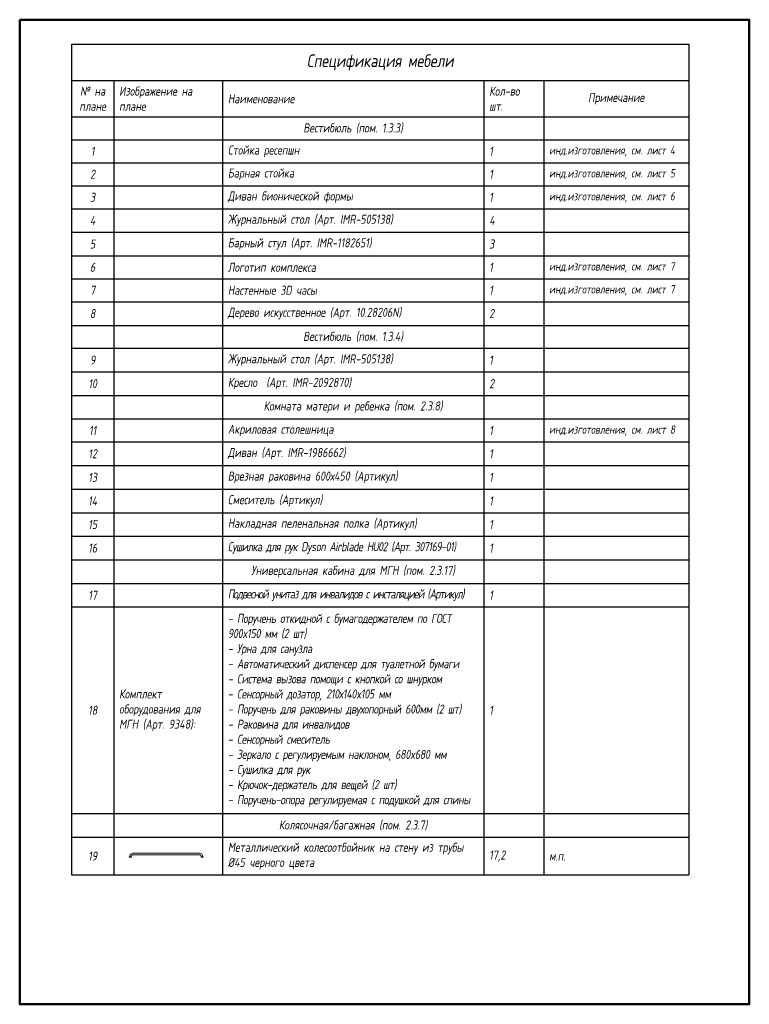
# Model space of a CAD drawing. Header units: millimetres. Extents: x 42571 to 146629, y -34435 to 73146.
# Tile 89 of 93: x 97155 to 117280, y 44152 to 71307. Entities that reach past the tile are written whole.
import ezdxf

# ---------------------------------------------------------------- set-up
doc = ezdxf.new("R2010")
doc.units = ezdxf.units.MM
doc.layers.add('meb', color=26, linetype='Continuous', lineweight=15)
doc.styles.add('fl_iso paper', font='isocpeur.ttf', dxfattribs={"width": 0.8, "oblique": 10})

# ---------------------------------------------------------------- blocks, each defined once
blk = doc.blocks.new('*T1230')
at = {"color": 0, "linetype": 'ByBlock', "lineweight": -2, "transparency": 16777216}
for p, q in [((0, 0), (17020, 0)), ((0, 0), (0, -22908)), ((17020, 0), (17020, -22908)), ((0, -1000), (17020, -1000)), ((1159, -1000), (1159, -22908)), ((4159, -1000), (4159, -22908)), ((11367, -1000), (11367, -22908)), ((13020, -1000), (13020, -22908)), ((0, -2000), (17020, -2000)), ((0, -2633), (17020, -2633)), ((0, -3267), (17020, -3267)), ((0, -3900), (17020, -3900)), ((0, -4533), (17020, -4533)), ((0, -5183), (17020, -5183)), ((0, -5833), (17020, -5833)), ((0, -6467), (17020, -6467)), ((0, -7100), (17020, -7100)), ((0, -7750), (17020, -7750)), ((0, -8383), (17020, -8383)), ((0, -9033), (17020, -9033)), ((0, -9683), (17020, -9683)), ((0, -10333), (17020, -10333)), ((0, -10967), (17020, -10967)), ((0, -11617), (17020, -11617)), ((0, -12267), (17020, -12267)), ((0, -12917), (17020, -12917)), ((0, -13567), (17020, -13567)), ((0, -14217), (17020, -14217)), ((0, -14867), (17020, -14867)), ((0, -15517), (17020, -15517)), ((0, -21217), (17020, -21217)), ((0, -21867), (17020, -21867)), ((0, -22908), (17020, -22908))]:
    blk.add_line(p, q, dxfattribs=at)
at = {"lineweight": 25, "transparency": 16777216, "style": 'fl_iso paper'}
for s, insert, char_height, width, attachment_point in [('Спецификация мебели', (8510, -500), 350, 16719.94, 5), ('№ на плане', (579, -1500), 250, 858.63, 5), ('Изображение на плане', (1309, -1500), 250, 2700, 4), ('Наименование  ', (4309, -1500), 250, 6907.91, 4), ('Кол-во\\Pшт.', (11517, -1500), 250, 1353.4, 4), ('Примечание', (15020, -1500), 250, 3700, 5), ('Вестибюль (пом. 1.3.3)', (7763, -2317), 250, 6907.91, 5), ('инд.изготовления, см. лист 4', (13170, -2950), 230, 3700, 4), ('1', (579, -2950), 250, 858.63, 5), ('Стойка ресепшн', (4309, -2950), 250, 6907.91, 4), ('1', (11517, -2950), 250, 1353.4, 4), ('2', (579, -3583), 250, 858.63, 5), ('Барная стойка', (4309, -3583), 250, 6907.91, 4), ('1', (11517, -3583), 250, 1353.4, 4), ('инд.изготовления, см. лист 5', (13170, -3583), 230, 3700, 4), ('3', (579, -4217), 250, 858.63, 5), ('Диван бионической формы', (4309, -4217), 250, 6907.91, 4), ('1', (11517, -4217), 250, 1353.4, 4), ('инд.изготовления, см. лист 6', (13170, -4217), 230, 3700, 4), ('4', (579, -4858), 250, 858.63, 5), ('Журнальный стол (Арт. IMR-505138)', (4309, -4858), 250, 6907.91, 4), ('4', (11517, -4858), 250, 1353.4, 4), ('5', (579, -5508), 250, 858.63, 5), ('Барный стул (Арт. IMR-1182651)', (4309, -5508), 250, 6907.91, 4), ('3', (11517, -5508), 250, 1353.4, 4), ('инд.изготовления, см. лист 7', (13170, -6150), 230, 3700, 4), ('6', (579, -6150), 250, 858.63, 5), ('Логотип комплекса', (4309, -6150), 250, 6907.91, 4), ('1', (11517, -6150), 250, 1353.4, 4), ('инд.изготовления, см. лист 7', (13170, -6783), 230, 3700, 4), ('7', (579, -6783), 250, 858.63, 5), ('Настенные 3D часы', (4309, -6783), 250, 6907.91, 4), ('1', (11517, -6783), 250, 1353.4, 4), ('8', (579, -7425), 250, 858.63, 5), ('Дерево искусственное (Арт. 10.28206N)', (4309, -7425), 250, 6907.91, 4), ('2', (11517, -7425), 250, 1353.4, 4), ('Вестибюль (пом. 1.3.4)', (7763, -8067), 250, 6907.91, 5), ('9', (579, -8708), 250, 858.63, 5), ('Журнальный стол (Арт. IMR-505138)', (4309, -8708), 250, 6907.91, 4), ('1', (11517, -8708), 250, 1353.4, 4), ('10', (579, -9358), 250, 858.63, 5), ('Кресло  (Арт. IMR-2092870)', (4309, -9358), 250, 6907.91, 4), ('2', (11517, -9358), 250, 1353.4, 4), ('Комната матери и ребенка (пом. 2.3.8)', (7763, -10008), 250, 6907.91, 5), ('11', (579, -10650), 250, 858.63, 5), ('Акриловая столешница', (4309, -10650), 250, 6907.91, 4), ('1', (11517, -10650), 250, 1353.4, 4), ('инд.изготовления, см. лист 8', (13170, -10650), 230, 3700, 4), ('12', (579, -11292), 250, 858.63, 5), ('Диван (Арт. IMR-1986662)', (4309, -11292), 250, 6907.91, 4), ('1', (11517, -11292), 250, 1353.4, 4), ('13', (579, -11942), 250, 858.63, 5), ('Врезная раковина 600х450 (Артикул)', (4309, -11942), 250, 6907.91, 4), ('1', (11517, -11942), 250, 1353.4, 4), ('14', (579, -12592), 250, 858.63, 5), ('Смеситель (Артикул)', (4309, -12592), 250, 6907.91, 4), ('1', (11517, -12592), 250, 1353.4, 4), ('15', (579, -13242), 250, 858.63, 5), ('Накладная пеленальная полка (Артикул)', (4309, -13242), 250, 6907.91, 4), ('1', (11517, -13242), 250, 1353.4, 4), ('{\\T0.9;Сушилка для рук Dyson Airblade HU02 (Арт. 307169-01)}', (4309, -13892), 250, 6907.91, 4), ('16', (579, -13892), 250, 858.63, 5), ('1', (11517, -13892), 250, 1353.4, 4), ('Универсальная кабина для МГН (пом. 2.3.17)', (7763, -14542), 250, 6907.91, 5), ('{\\T0.95;- \\C0;Поручень откидной с бумагодержателем по ГОСТ 900x150 мм (2 шт)\\P- Урна для санузла\\P- Автоматический диспенсер для туалетной бумаги\\P- \\C256;Система вызова помощи с кнопкой со шнурком \\P- Сенсорный дозатор, 210х140x105 мм\\P- Поручень для раковины двухопорный 600мм (2 шт)\\P- \\C256;\\c0;Раковина для инвалидов\\P- \\C0;Сенсорный смеситель\\P- Зеркало с регулируемым наклоном\\C256;, 680x680 мм\\C0;\\P- \\C256;\\c0;Сушилка для рук\\P- Крючок-держатель для вещей (2 шт)\\P- \\C0;Поручень-опора регулируемая с подушкой для спины}', (4309, -18367), 250, 6907.91, 4), ('{\\T0.85;Подвесной унитаз для инвалидов с инсталяцией (Артикул)}', (4309, -15192), 250, 6907.91, 4), ('17', (579, -15192), 250, 858.63, 5), ('1', (11517, -15192), 250, 1353.4, 4), ('Комплект оборудования для МГН (Арт. 9348):', (1309, -18367), 250, 2700, 4), ('18', (579, -18367), 250, 858.63, 5), ('1', (11517, -18367), 250, 1353.4, 4), ('Колясочная/багажная (пом. 2.3.7)', (7763, -21542), 250, 6907.91, 5), ('Металлический колесоотбойник на стену из трубы %%C45 черного цвета ', (4309, -22388), 250, 6907.91, 4), ('19', (579, -22388), 250, 858.63, 5), ('17,2', (11517, -22388), 250, 1353.4, 4), ('м.п.', (13170, -22388), 250, 3700, 4)]:
    blk.add_mtext(s, dxfattribs=dict(at, insert=insert, char_height=char_height, width=width, attachment_point=attachment_point))

msp = doc.modelspace()

# ---------------------------------------------------------------- linework, layer by layer
at = {"color": 1, "lineweight": 50}
msp.add_lwpolyline([(97155.2, 71306.8), (117280.1, 71306.8), (117280.1, 44151.8), (97155.2, 44151.8)], close=True, dxfattribs=at)
at = {"layer": 'meb', "color": 1, "linetype": 'ByBlock', "true_color": 0xff1f1f}
msp.add_line((100293.4, 48276.8), (102105.2, 48276.8), dxfattribs=at)
for points in [[(100240.8, 48216.8), (100240.8, 48210.6), (100178.3, 48210.6), (100178.3, 48216.8)], [(102157.8, 48216.8), (102157.8, 48210.6), (102220.3, 48210.6), (102220.3, 48216.8)]]:
    msp.add_lwpolyline(points, close=True, dxfattribs=at)
for points in [[(100188.4, 48216.8, -0.4142181), (100293.4, 48321.8), (102105.2, 48321.8, -0.4142136), (102210.2, 48216.8, -0.4142136)], [(100233.4, 48216.8, -0.4142181), (100293.4, 48276.8), (102105.2, 48276.8, -0.4142136), (102165.2, 48216.8, 0)]]:
    msp.add_lwpolyline(points, format="xyb", dxfattribs=at)

# ---------------------------------------------------------------- block references
msp.add_blockref('*T1230', (98588.8, 70627.4))

doc.saveas('drawing.dxf')
